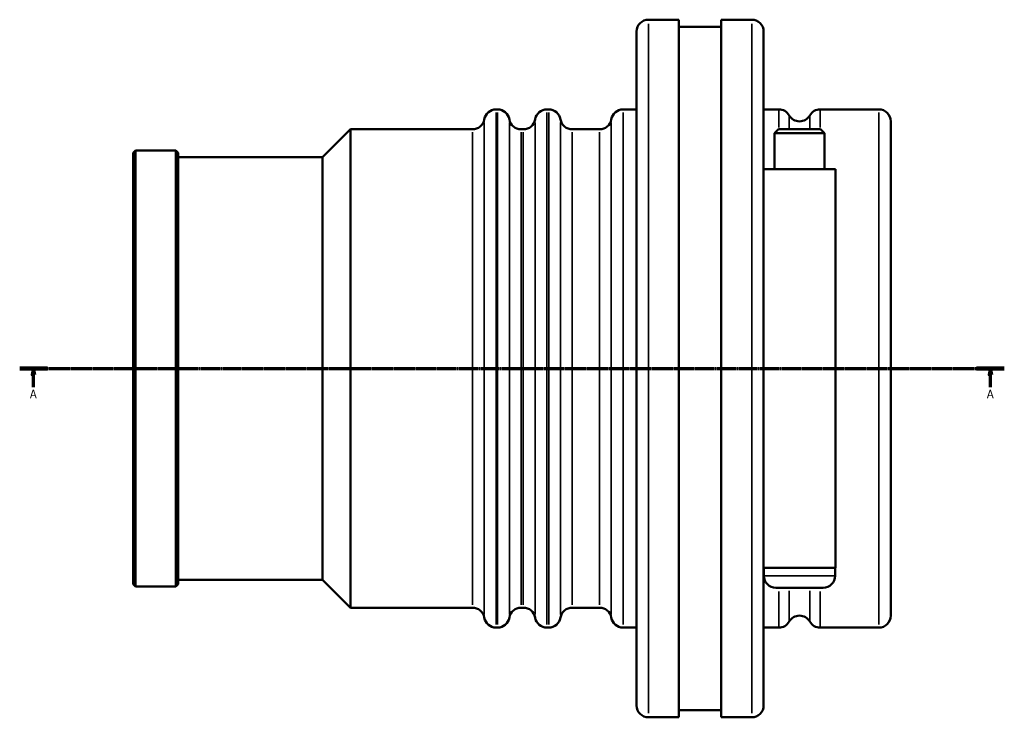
# Model space of a CAD drawing. Header units: millimetres. Extents: x -156 to 1153, y -170 to 912.
# Tile 3 of 8: x 258 to 654, y 212 to 492. Entities that reach past the tile are written whole.
import ezdxf

# ---------------------------------------------------------------- set-up
doc = ezdxf.new("R2010")
doc.units = ezdxf.units.MM
doc.linetypes.add('CHAIN', pattern=[0.7087, 0.4724, -0.0591, 0.1181, -0.0591])
for name, color, linetype, lineweight in [('Section Line (ISO)', 7, 'CHAIN', 70), ('Visible (ISO)', 7, 'Continuous', 50), ('Visible Narrow (ISO)', 7, 'Continuous', 35)]:
    doc.layers.add(name, color=color, linetype=linetype, lineweight=lineweight)
doc.styles.add('Label Text (ISO)', font='tahoma.ttf')

# ---------------------------------------------------------------- blocks, each defined once
blk = doc.blocks.new('2dTransSection0')
at = {"layer": 'Section Line (ISO)', "linetype": 'CHAIN'}
blk.add_line((258.43, 351.93), (653.63, 351.93), dxfattribs=at)
at = {"layer": 'Section Line (ISO)', "linetype": 'Continuous', "lineweight": 140}
for p, q in [((258.43, 351.93), (269.53, 351.93)), ((642.53, 351.93), (653.63, 351.93))]:
    blk.add_line(p, q, dxfattribs=at)
at = {"layer": 'Section Line (ISO)', "linetype": 'Continuous'}
for p, q in [((263.98, 351.93), (263.48, 349.43)), ((263.98, 349.43), (263.98, 351.93)), ((264.48, 349.43), (263.98, 351.93)), ((648.08, 351.93), (647.58, 349.43)), ((648.08, 349.43), (648.08, 351.93)), ((648.58, 349.43), (648.08, 351.93)), ((263.48, 349.43), (264.48, 349.43)), ((263.98, 344.46), (263.98, 349.43)), ((647.58, 349.43), (648.58, 349.43)), ((648.08, 344.46), (648.08, 349.43))]:
    blk.add_line(p, q, dxfattribs=at)
at = {"layer": 'Section Line (ISO)', "linetype": 'Continuous', "flags": 128}
for points in [[(264.48, 349.43), (263.98, 351.93), (263.48, 349.43), (264.48, 349.43)], [(648.58, 349.43), (648.08, 351.93), (647.58, 349.43), (648.58, 349.43)]]:
    blk.add_lwpolyline(points, dxfattribs=at)
at = {"layer": 'Section Line (ISO)'}
for points in [[(264.48, 349.43), (263.98, 351.93), (263.48, 349.43), (264.48, 349.43)], [(648.58, 349.43), (648.08, 351.93), (647.58, 349.43), (648.58, 349.43)]]:
    blk.add_solid(points, dxfattribs=at)
at = {"layer": 'Section Line (ISO)', "char_height": 3.5, "attachment_point": 7, "style": 'Label Text (ISO)'}
for insert in [(262.49, 339.93), (646.59, 339.93)]:
    blk.add_mtext('A', dxfattribs=dict(at, insert=insert))

msp = doc.modelspace()

# ---------------------------------------------------------------- linework, layer by layer
at = {"layer": 'Visible (ISO)'}
for p, q in [((510.831, 491.927), (523.031, 491.927)), ((523.031, 211.927), (523.031, 491.927)), ((540.031, 211.927), (540.031, 491.927)), ((540.031, 491.927), (552.231, 491.927)), ((506.031, 216.727), (506.031, 487.127)), ((523.031, 489.127), (540.031, 489.127)), ((557.031, 487.127), (557.031, 216.727)), ((449.631, 455.927), (450.231, 455.927)), ((470.031, 455.927), (470.765, 455.927)), ((500.631, 455.927), (506.031, 455.927)), ((557.031, 455.927), (563.117, 455.927)), ((579.745, 455.927), (603.231, 455.927)), ((608.031, 451.127), (608.031, 252.727)), ((380.031, 436.802), (391.156, 447.927)), ((391.156, 255.927), (391.156, 447.927)), ((391.156, 447.927), (440.165, 447.927)), ((459.697, 447.927), (460.565, 447.927)), ((480.231, 447.927), (491.165, 447.927)), ((562.951, 447.927), (561.351, 446.327)), ((562.951, 447.927), (579.911, 447.927)), ((579.911, 447.927), (581.511, 446.327)), ((581.511, 446.327), (561.351, 446.327)), ((561.351, 431.927), (561.351, 446.327)), ((581.511, 431.927), (581.511, 446.327)), ((304.031, 438.552), (304.906, 439.427)), ((304.906, 439.427), (304.906, 264.427)), ((304.906, 439.427), (321.156, 439.427)), ((321.156, 264.427), (321.156, 439.427)), ((322.031, 438.552), (321.156, 439.427)), ((304.031, 265.302), (304.031, 438.552)), ((322.031, 438.552), (322.031, 265.302)), ((322.031, 436.802), (380.031, 436.802)), ((380.031, 267.052), (380.031, 436.802)), ((585.831, 431.927), (557.031, 431.927)), ((585.831, 271.927), (585.831, 431.927)), ((557.031, 271.927), (585.831, 271.927)), ((557.131, 271.927), (557.131, 268.727)), ((585.731, 271.927), (585.731, 268.727)), ((304.031, 265.302), (304.906, 264.427)), ((322.031, 265.302), (321.156, 264.427)), ((322.031, 267.052), (380.031, 267.052)), ((380.031, 267.052), (391.156, 255.927)), ((304.906, 264.427), (321.156, 264.427)), ((580.931, 263.927), (561.931, 263.927)), ((391.156, 255.927), (440.165, 255.927)), ((459.697, 255.927), (460.565, 255.927)), ((480.231, 255.927), (491.165, 255.927)), ((449.631, 247.927), (450.231, 247.927)), ((470.031, 247.927), (470.765, 247.927)), ((500.631, 247.927), (506.031, 247.927)), ((557.031, 247.927), (563.117, 247.927)), ((579.745, 247.927), (603.231, 247.927)), ((523.031, 214.727), (540.031, 214.727)), ((510.831, 211.927), (523.031, 211.927)), ((540.031, 211.927), (552.231, 211.927))]:
    msp.add_line(p, q, dxfattribs=at)
for centre, start, end in [((510.831, 487.127), 90, 180), ((552.231, 487.127), 0, 90), ((449.631, 451.127), 90, 170.40593), ((450.231, 451.127), 9.59407, 90), ((470.031, 451.127), 90, 170.40593), ((470.765, 451.127), 9.59407, 90), ((500.631, 451.127), 90, 170.40593), ((563.117, 451.127), 30, 90), ((579.745, 451.127), 90, 150), ((603.231, 451.127), 0, 90), ((440.165, 452.727), 270, 350.40593), ((459.697, 452.727), 189.59407, 270), ((460.565, 452.727), 270, 350.40593), ((480.231, 452.727), 189.59407, 270), ((491.165, 452.727), 270, 350.40593), ((571.431, 455.927), 210, 330), ((561.931, 268.727), 180, 270), ((580.931, 268.727), 270, 0), ((440.165, 251.127), 9.59407, 90), ((459.697, 251.127), 90, 170.40593), ((460.565, 251.127), 9.59407, 90), ((480.231, 251.127), 90, 170.40593), ((491.165, 251.127), 9.59407, 90), ((449.631, 252.727), 189.59407, 270), ((450.231, 252.727), 270, 350.40593), ((470.031, 252.727), 189.59407, 270), ((470.765, 252.727), 270, 350.40593), ((500.631, 252.727), 189.59407, 270), ((563.117, 252.727), 270, 330), ((571.431, 247.927), 30, 150), ((579.745, 252.727), 210, 270), ((603.231, 252.727), 270, 0), ((510.831, 216.727), 180, 270), ((552.231, 216.727), 270, 0)]:
    msp.add_arc(centre, 4.8, start, end, dxfattribs=at)
at = {"layer": 'Visible Narrow (ISO)'}
for p, q in [((510.831, 490.204), (510.831, 213.651)), ((552.231, 213.651), (552.231, 490.204)), ((449.631, 454.647), (449.631, 249.208)), ((450.231, 249.208), (450.231, 454.647)), ((470.031, 454.647), (470.031, 249.208)), ((470.765, 249.208), (470.765, 454.647)), ((500.631, 454.647), (500.631, 249.208)), ((563.117, 448.698), (563.117, 455.907)), ((579.745, 455.907), (579.745, 448.698)), ((603.231, 249.208), (603.231, 454.647)), ((444.898, 450.696), (444.898, 253.159)), ((454.964, 253.159), (454.964, 450.696)), ((465.298, 450.696), (465.298, 253.159)), ((475.498, 450.696), (475.498, 253.159)), ((495.898, 450.696), (495.898, 253.159)), ((567.274, 453.513), (567.274, 448.469)), ((575.588, 448.469), (575.588, 453.513)), ((440.165, 257.109), (440.165, 446.745)), ((459.697, 446.745), (459.697, 257.109)), ((460.565, 257.109), (460.565, 446.745)), ((480.231, 446.745), (480.231, 257.109)), ((491.165, 257.109), (491.165, 446.745)), ((557.307, 268.727), (585.555, 268.727)), ((563.117, 247.968), (563.117, 262.405)), ((567.274, 262.629), (567.274, 250.362)), ((575.588, 250.362), (575.588, 262.629)), ((579.745, 262.405), (579.745, 247.968))]:
    msp.add_line(p, q, dxfattribs=at)

# ---------------------------------------------------------------- block references
at = {"layer": 'Section Line (ISO)'}
msp.add_blockref('2dTransSection0', (0, 0), dxfattribs=at)

doc.saveas('drawing.dxf')
